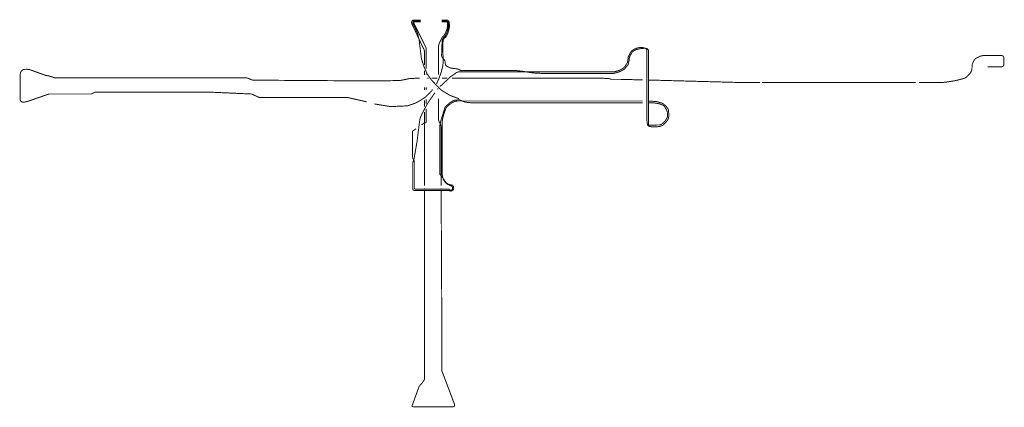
# Model space of a CAD drawing. Header units: metres. Extents: x 361 to 11162, y -425 to 2683.
# Tile 3 of 3: x 3985 to 11162, y -141 to 2683. Entities that reach past the tile are written whole.
import ezdxf

# ---------------------------------------------------------------- set-up
doc = ezdxf.new("R2010")
doc.units = ezdxf.units.M
doc.linetypes.add('ACAD_ISO03W100', pattern=[30, 12, -18])
doc.layers.add('Viewports', color=7, linetype='Continuous')

msp = doc.modelspace()

# ---------------------------------------------------------------- linework, layer by layer
at = {"layer": 'Viewports', "color": 5, "linetype": 'ACAD_ISO03W100', "ltscale": 0.05, "const_width": 7, "flags": 128}
for points in [[(6907, 2679.8), (6853.7, 2679.8), (6848.9, 2678.1), (6842.5, 2674.4), (6841.1, 2661.1), (6844.2, 2650.9), (6850.3, 2639.6), (6920.6, 2488.6)], [(6908.1, 2673.5), (6861.7, 2674), (6851.2, 2671.2), (6849.3, 2662.1), (6854.6, 2647.7), (6860.3, 2638.2), (6882.8, 2589.5), (6896.6, 2537.4), (6899.1, 2510.7), (6909.8, 2427.3)], [(6907.5, 2667.3), (6871.3, 2667.8), (6859.2, 2667.5), (6855.6, 2663.7), (6865.5, 2642.2), (6871.6, 2630.7), (6944.3, 2484.5), (6947.5, 2476.6)], [(7050.7, 2526.6), (7056.6, 2539.2), (7066.4, 2558.3), (7077.9, 2568.4), (7088.9, 2586.7), (7098.7, 2612.8), (7102.6, 2630.8), (7103.7, 2646.8), (7104.6, 2658.3), (7099.8, 2666.3), (7091.1, 2667.6), (7085.4, 2668.1), (7074.5, 2668.2), (7061.1, 2668.1)], [(8572.6, 1913.8), (8571, 1913.7), (8570.5, 1914.4), (8569.6, 1915.6), (8568.8, 1918.2), (8568.9, 1921.3), (8568.4, 1928.4), (8567.7, 1938), (8567.8, 1947.1), (8567.5, 1950), (8567.5, 2463.2), (8563.2, 2468.7), (8557.3, 2473.7), (8545.5, 2475), (8523.2, 2474.1), (8500.9, 2471), (8488.6, 2467.8), (8476.8, 2464.6), (8459.9, 2455.9), (8448.9, 2446.6), (8446.1, 2441.4), (8441.4, 2432.6), (8434.3, 2420.9), (8428.4, 2403.6), (8427.2, 2385.5), (8420.3, 2356.9), (8415.1, 2350), (8393.5, 2323.3), (8378.6, 2314.8), (8355.7, 2304), (8335.5, 2296.7), (8305.3, 2290.5), (7822, 2290.5), (7744.9, 2294.2), (7725.8, 2295.8), (7645.9, 2308.1), (7606.2, 2312.4), (7200.8, 2312.4), (7191.7, 2317.9), (7178.3, 2323.4), (7162.4, 2326.4), (7144.1, 2328.3), (7122.7, 2331.9), (7106.8, 2339.9), (7097.7, 2344.1), (7089.1, 2352.7), (7087.3, 2361.8), (7086.7, 2372.8), (7084.3, 2384.3), (7078, 2393.2), (7064, 2407.5), (7060.2, 2423.2), (7064.1, 2534.7), (7073, 2552.6), (7085.3, 2562.8), (7096.2, 2582.1), (7100.8, 2595.4), (7104.6, 2606.3), (7107, 2618.3), (7109.7, 2629.1), (7109.5, 2661.9), (7105.7, 2671), (7094.5, 2673), (7061.3, 2673.1)], [(7069.6, 2431.3), (7070.4, 2519.2), (7072.6, 2537.7), (7078.3, 2546.6), (7084.8, 2552.1), (7094.3, 2561.8), (7101.7, 2575.7), (7106, 2583.9), (7117.5, 2630.7), (7117.1, 2648.8), (7115.7, 2664.2), (7113, 2672), (7105.8, 2679.5), (7097, 2679.8), (7077.9, 2679.8), (7064.6, 2679.8), (7061, 2679.8)], [(6947.5, 2476.6), (6947.5, 2327.7)], [(8571, 1906.9), (8563.4, 1912.2), (8559.6, 1926.7), (8557.3, 1947.2), (8557.3, 2462.2), (8554.3, 2467.9), (8544.4, 2475.8), (8534, 2478.4), (8524.6, 2480.4), (8510, 2479.9), (8492.8, 2479.4), (8463.6, 2467.7), (8443.6, 2454.4), (8432.9, 2435.7), (8420.9, 2411.7), (8417.4, 2384.8), (8414.8, 2370.4), (8408.9, 2361.2), (8395.8, 2339.6), (8380.1, 2327.2), (8358.5, 2315.4), (8321.2, 2303.3), (7243.8, 2303.3)], [(11040.7, 2339.3), (11110, 2339.3), (11142.5, 2339.3), (11153.3, 2345.2), (11158.2, 2350.7), (11158.7, 2357.2), (11158.7, 2365.8), (11158.7, 2408.1), (11154.4, 2418.3), (11140.3, 2423.2), (11121.9, 2423.2), (11020.1, 2423.2), (11009.2, 2422.1), (11001.1, 2420.5), (10983.3, 2416.7), (10974.6, 2411.3), (10955.6, 2401.6), (10947, 2393.4), (10939.4, 2383.7), (10935.1, 2372.9), (10929.1, 2359.9), (10928, 2349.6), (10926.9, 2338.2), (10926.4, 2323), (10923.1, 2311.1), (10917.7, 2299.8), (10910.1, 2288.4), (10887.4, 2265.6), (10871.7, 2256.4), (10856.5, 2252.1), (10834.9, 2246.2), (10818.1, 2242.4), (10800.7, 2238.6), (10768.3, 2233), (10743.8, 2229.2), (10716.4, 2226.3), (10540.8, 2226.3)], [(4823.6, 2260.7), (4238.5, 2260.7), (4230.8, 2262.9), (4223.3, 2266.2), (4208.6, 2270), (4193.5, 2274.2), (4174.1, 2277.5), (4066.2, 2316.3), (4055.4, 2319.5), (4038.3, 2322), (4022, 2321.6), (4008.7, 2318.7), (3995.6, 2307), (3990.3, 2296.4), (3988.1, 2278.3), (3988.1, 2099.1), (3996.7, 2085.3), (4009.5, 2082.1), (4027.6, 2084.2), (4050, 2090.6), (4197.2, 2141.8), (4507.5, 2141.8), (4534.2, 2155.6), (4823.6, 2155.6)], [(6947.5, 2289.1), (6947.5, 2281.6)], [(9381.1, 2226.3), (9233.7, 2226.3)], [(10516.2, 2226.3), (9395.4, 2226.3)], [(6947.5, 2189.7), (6947.5, 2171.4)], [(6902.1, 1960.8), (6880.6, 1791.7), (6859, 1668.1), (6849.7, 1640.1), (6849.7, 1622.2), (6849.7, 1451.1), (6854, 1441), (6863.3, 1438.9), (6873.3, 1438.9), (7112.5, 1438.9), (7116.6, 1437), (7121.8, 1436.6), (7129.1, 1434.2), (7137.5, 1436.6), (7146.2, 1444.3), (7148.6, 1453.3), (7146.2, 1469.6), (7139.5, 1477.3), (7126.7, 1480.4), (7120.1, 1480.8), (7107.9, 1485.3), (7093.3, 1495.7), (7080.5, 1513.4), (7047.6, 1557.5), (7047.6, 1905.2), (7048.1, 1916.2), (7050.9, 1931), (7057, 1953.3), (7085.5, 2046), (7090.4, 2052.1), (7094.5, 2054.9), (7118.3, 2076.7), (7143, 2091.5), (7154, 2095.9), (7189.2, 2099.8), (7230.9, 2082.7), (7277.1, 2077.8), (7391.3, 2077.8), (8357.8, 2077.8)], [(6947.5, 2071.1), (6947.5, 2103.3)], [(7427.2, 2090.9), (8510.7, 2090.9), (8526.1, 2090.8)], [(6947.5, 2032.2), (6947.5, 1936)], [(8553.1, 2077.8), (8557.3, 2077.8)], [(6861.6, 1474.9), (6861.6, 1464), (6861.6, 1450.7), (6861.6, 1450.7), (6861.6, 1450.7), (6876.1, 1447.3), (6899.7, 1447.7), (7107.9, 1447.7), (7113.8, 1447.7), (7118.6, 1442.2), (7121.2, 1441.7), (7130.6, 1441.3), (7139.6, 1447.3), (7140, 1455), (7140, 1462.3), (7137.4, 1467.4), (7131.9, 1471.7), (7123.3, 1474.3), (7115.6, 1478.6), (7107, 1482.8), (7095.5, 1488.8), (7086.5, 1497.8), (7079.6, 1509.4), (7071.5, 1520.1), (7068.1, 1540.2), (7064.3, 1555), (7064.3, 1943.7)], [(6935.9, 1117.6), (6936.2, 76.8), (6935, 61.1), (6926.5, 47), (6915.9, 32.9), (6903.2, 19.5), (6895.4, 8.9), (6892.6, 0.4), (6845.8, -128.3), (6845.8, -135), (6856.3, -137.7), (6875.2, -137.2), (7146.4, -137.2), (7152.5, -135), (7155.2, -130), (7155.2, -123.9), (7154.7, -120), (7151.9, -113.3), (7061.5, 126.1), (7061.5, 153.1), (7061.4, 546), (7058.7, 1117.8)]]:
    msp.add_lwpolyline(points, dxfattribs=at)
at = {"layer": 'Viewports', "color": 1, "ltscale": 0.05, "const_width": 7, "flags": 128}
for points in [[(7036.8, 2488.7), (7044.9, 2516.4), (7051.2, 2527.5)], [(7243.8, 2303.3), (7188.6, 2303.3)], [(6348.4, 2238.4), (5684.9, 2242.9), (5678.1, 2244.4), (5671.1, 2246.7), (5667.7, 2248.1), (5660.8, 2252), (5654.7, 2255), (5646.4, 2258), (5636.6, 2259.5), (4823.6, 2260.7)], [(8526, 2244.5), (8365.3, 2248.7), (8325.3, 2248.7)], [(9233.7, 2225.7), (8572.7, 2243.7)], [(4823.6, 2155.6), (5367.8, 2155.6)], [(8357.8, 2077.8), (8526, 2077.8)], [(8567.5, 2077.8), (8578.1, 2077.8)], [(6936.2, 1182.5), (6936.2, 1117.6)]]:
    msp.add_lwpolyline(points, dxfattribs=at)
at = {"layer": 'Viewports', "color": 1, "const_width": 7}
for points in [[(6920.6, 2488.6), (6931.6, 2467.6), (6935.9, 2451.8), (6936.2, 2353.8)], [(7037.2, 2281.6), (7037.1, 2490.6)], [(6909.8, 2427.3), (6913.2, 2400.4), (6920, 2378), (6930.9, 2342.8), (6951.6, 2296.3), (6962, 2277.9), (6988.6, 2240.9), (7058.1, 2170.5), (7121.4, 2131.5), (7188.2, 2107.1)], [(6936.2, 2311.2), (6936.2, 2281.3)], [(7023.2, 2216), (7023.2, 2216), (7030.9, 2232.5), (7039.2, 2250.7), (7057.9, 2302), (7069.6, 2349), (7069.8, 2352.1)], [(7188.6, 2303.3), (7179.8, 2302.5), (7170.9, 2299), (7164.2, 2295.3), (7159.2, 2290.6), (7150.4, 2284.1), (7129.1, 2270.8), (7065.4, 2211.4), (7048.2, 2195.6), (7048.2, 2195.6)], [(6900, 2257.9), (6828.2, 2254.5), (6794, 2247.4), (6756.9, 2240.3), (6688.5, 2238.9), (6346, 2238.9)], [(6966.7, 2258), (6955.7, 2258)], [(7029.4, 2258), (6988.3, 2258)], [(7064, 2258), (7100.9, 2258)], [(8325.3, 2248.7), (8311.1, 2248.7), (8298.5, 2248.7), (8290.9, 2251), (8278.3, 2254.8), (8261.8, 2254.8), (8230.8, 2257.4), (8199.8, 2258), (7136.1, 2258)], [(5367.8, 2155.6), (5676.1, 2141.7), (5729, 2117.1), (6372.6, 2117), (6514.3, 2084.7)], [(6681.8, 2049.7), (6811.6, 2055.7), (6868.6, 2074.7), (6903.3, 2094), (6940.3, 2117.7), (6972.9, 2148.7), (6987.6, 2165.4), (6995, 2174.6)], [(7011.4, 2151.2), (6956.5, 2071), (6915.7, 1993.7), (6902.1, 1960.8)], [(6936.2, 2189.7), (6936.2, 2171.2)], [(7036.3, 2183.2), (7029.7, 2176.1)], [(6936.2, 2050.1), (6936.2, 2095.6)], [(7057.3, 1474.5), (7057.3, 1897.9), (7053.9, 1920.3), (7048.8, 1927.4), (7044.2, 1934.5), (7038.8, 1949.2), (7037.2, 1960.4), (7037.2, 2107.3)], [(7064.3, 1943.7), (7069.8, 1969.8), (7073.9, 1986), (7077.9, 1998.9), (7082, 2011.1), (7094.2, 2044.2), (7112.4, 2060.5), (7132.1, 2075.3), (7155.8, 2087.5), (7176.1, 2090.9), (7187.6, 2090.9), (7257.3, 2090.9), (7427.2, 2090.9)], [(8572.7, 2090.5), (8595.3, 2088.9), (8627.2, 2086.5), (8649.3, 2079.7), (8662.8, 2077.3), (8678.2, 2068.7), (8695.3, 2054), (8707.6, 2038.6), (8713.1, 2028.8), (8717.4, 1991.4), (8716.2, 1978.5), (8711.9, 1959.5), (8696.6, 1936.2), (8688, 1927.6), (8670.8, 1912.3), (8651.2, 1905.5), (8634.6, 1903.7), (8594.7, 1902.5), (8582.5, 1904.3), (8571, 1906.9)], [(6569.3, 2069.7), (6684.9, 2050.4)], [(6936.2, 2011.7), (6936.2, 1474.5)], [(8578.1, 2077.8), (8595.8, 2077.6), (8608.1, 2077), (8626.1, 2074.4), (8649.5, 2070.2), (8679.7, 2057.8), (8691.3, 2040.7), (8699.4, 2027.8), (8705.6, 2010.7), (8707.6, 1983.4), (8702.9, 1966.4), (8690.6, 1946.6), (8676.9, 1932.3), (8662.6, 1921.4), (8648.3, 1916), (8629.2, 1916), (8608.7, 1914.6), (8593.1, 1914.6), (8580.1, 1914.6), (8575.1, 1914.3), (8574.3, 1914.2), (8573.6, 1914), (8572.6, 1913.8)], [(6947.5, 1936), (6942.1, 1931.2), (6928.9, 1928.4), (6921.3, 1921.5), (6913.8, 1916.3)], [(6874.1, 1888.7), (6848.5, 1870.9), (6848.5, 1853.5), (6849.2, 1672.5), (6855.4, 1665.6), (6860.9, 1653.1), (6861.6, 1639.9), (6861.6, 1474.9)], [(6936.2, 1458), (6936.2, 1453.7)], [(6936.2, 1438.9), (6936.2, 1182.5)], [(7057.3, 1453.7), (7057.3, 1458)], [(7058.6, 1117.4), (7057.3, 1335.8), (7057.3, 1438.9)]]:
    msp.add_lwpolyline(points, dxfattribs=at)
at = {"layer": 'Viewports', "color": 5, "linetype": 'ACAD_ISO03W100', "ltscale": 0.05, "const_width": 7}
msp.add_lwpolyline([(7069.8, 2352.1), (7071.4, 2372.3), (7072.3, 2408.1), (7069.6, 2431.3)], dxfattribs=at)

doc.saveas('drawing.dxf')
